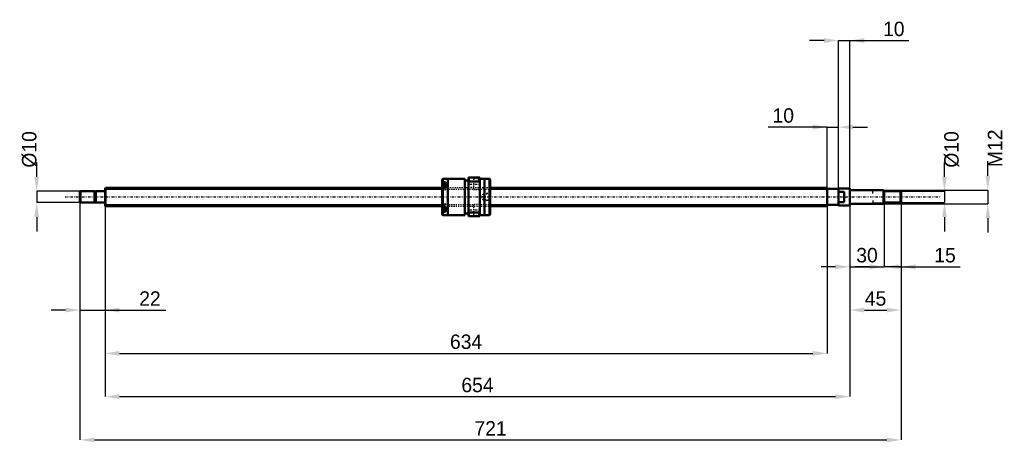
# Model space of a CAD drawing. Header units: millimetres. Extents: x -75 to 790, y -216 to 156.
import ezdxf

# ---------------------------------------------------------------- set-up
doc = ezdxf.new("R2010")
doc.units = ezdxf.units.MM
doc.linetypes.add('Center', pattern=[1.5, 0.45, -0.5, 0.05, -0.5])
doc.linetypes.add('Dashed', pattern=[2, 1, -1])
for name, color, linetype, lineweight in [('2d ConnectionPoints', 7, 'Continuous', 50), ('AM_0', 7, 'Continuous', 50), ('AM_4', 3, 'Continuous', 25), ('AM_5', 3, 'Continuous', 25), ('AM_7', 7, 'Center', 25), ('AM_9', 6, 'Dashed', 25)]:
    doc.layers.add(name, color=color, linetype=linetype, lineweight=lineweight)
doc.dimstyles.new('ISO-25', dxfattribs={"dimtxt": 2.5, "dimasz": 2.5, "dimexe": 1.25, "dimexo": 0.625, "dimtad": 1, "dimtxsty": 'Standard', "dimcen": 2.5, "dimadec": 0, "dimazin": 0, "dimtfac": 1, "dimtmove": 0, "dimatfit": 3, "dimfxl": 0, "dimarcsym": 0})

# ---------------------------------------------------------------- blocks, each defined once
blk = doc.blocks.new('1_BNK_1616_3_6G0_721LC5Y0_Nut_0_in_BNK1616_3_6G0_721LC5Y_3380__0')
at = {"layer": 'AM_0'}
for p, q in [((296.5, 15.9), (296, 15.4)), ((296, 15.4), (296, -15.4)), ((296, 12.72), (296.5, 13.08)), ((296.5, 9.05), (296, 8.69)), ((299, 11.77), (296.27, 11.77)), ((300.9, 15.9), (296.5, 15.9)), ((296.5, 15.9), (296.5, 13.08)), ((299, 13.08), (296.5, 13.08)), ((299, 9.05), (296.5, 9.05)), ((296.5, 9.05), (296.5, -9.05)), ((299, 13.08), (299, 9.05)), ((316, 16), (300.9, 16)), ((300.9, 16), (300.9, -16)), ((316, 16), (316, -16)), ((319, 14.4), (316, 14.4)), ((319, 17), (319, -17)), ((329, 17), (319, 17)), ((319, 12.61), (319.5, 13.68)), ((319.5, 17), (319.5, 13.68)), ((319.5, 13.68), (328.5, 13.68)), ((328.5, 17), (328.5, 13.68)), ((328.5, 13.68), (329, 12.61)), ((329, 17), (329, -17)), ((333.1, 16), (329, 16)), ((333.1, 16), (333.1, -16)), ((337.5, 15.9), (333.1, 15.9)), ((338, 15.4), (337.5, 15.9)), ((337.5, 15.9), (337.5, -15.9)), ((338, 15.4), (338, -15.4)), ((296, -8.69), (296.5, -9.05)), ((296.5, -13.08), (296, -12.72)), ((296, -15.4), (296.5, -15.9)), ((296.27, -11.77), (299, -11.77)), ((299, -9.05), (296.5, -9.05)), ((299, -13.08), (296.5, -13.08)), ((296.5, -13.08), (296.5, -15.9)), ((296.5, -15.9), (300.9, -15.9)), ((299, -9.05), (299, -13.08)), ((300.9, -16), (316, -16)), ((316, -14.4), (319, -14.4)), ((319.5, -13.68), (319, -12.61)), ((319, -17), (329, -17)), ((319.5, -13.68), (319.5, -17)), ((328.5, -13.68), (319.5, -13.68)), ((329, -12.61), (328.5, -13.68)), ((328.5, -13.68), (328.5, -17)), ((329, -16), (333.1, -16)), ((333.1, -15.9), (337.5, -15.9)), ((337.5, -15.9), (338, -15.4))]:
    blk.add_line(p, q, dxfattribs=at)
for centre, start, end in [((296.27, 11.49), 90, 180), ((296.27, -11.49), 180, 270)]:
    blk.add_arc(centre, 0.275, start, end, dxfattribs=at)
at = {"layer": 'AM_4'}
for p, q in [((296.27, 11.77), (296.27, 8.88)), ((296.27, -8.88), (296.27, -11.77))]:
    blk.add_line(p, q, dxfattribs=at)
at = {"layer": 'AM_5', "linetype": 'Dashed'}
for p, q in [((332.3, 2.59), (333, 3)), ((338, 3), (333, 3)), ((333, 3), (333, -3)), ((332.3, -2.59), (333, -3)), ((338, -3), (333, -3))]:
    blk.add_line(p, q, dxfattribs=at)
at = {"layer": 'AM_7'}
for p, q in [((295.85, 9.02), (299.15, 9.02)), ((318.5, 11.25), (329.5, 11.25)), ((295.85, -9.02), (299.15, -9.02)), ((318.5, -11.25), (329.5, -11.25))]:
    blk.add_line(p, q, dxfattribs=at)
at = {"layer": 'AM_9'}
for p, q in [((299, 11.03), (296, 11.03)), ((297.85, 10.41), (296, 10.41)), ((297.85, 10.04), (296, 10.04)), ((297.85, 9.39), (296, 9.39)), ((296.27, 8.88), (296.27, 6.27)), ((297.85, 10.41), (297.85, 7.62)), ((299, 9.05), (299, 6.17)), ((323.5, 14), (319, 14)), ((329, 16), (323.5, 16)), ((323.5, 16), (323.5, 6.5)), ((297.85, 8.64), (296, 8.64)), ((338, 8), (296, 8)), ((297.85, 7.99), (296, 7.99)), ((297.85, 7.62), (296, 7.62)), ((299, 7), (296, 7)), ((296, 6.17), (299, 6.17)), ((296.27, 6.27), (299, 6.27)), ((319, 8.5), (323.5, 8.5)), ((323.5, 6.5), (329, 6.5)), ((332, 2.59), (330.5, 0)), ((330.5, 0), (332, -2.59)), ((337.59, 2.59), (332, 2.59)), ((332, 2.59), (332, -2.59)), ((338, 3), (337.59, 2.59)), ((337.59, 2.59), (337.59, -2.59)), ((299, -6.17), (296, -6.17)), ((299, -7), (296, -7)), ((297.85, -7.62), (296, -7.62)), ((297.85, -7.99), (296, -7.99)), ((296, -8), (338, -8)), ((297.85, -8.64), (296, -8.64)), ((299, -6.27), (296.27, -6.27)), ((296.27, -6.27), (296.27, -8.88)), ((297.85, -7.62), (297.85, -10.41)), ((299, -6.17), (299, -9.05)), ((323.5, -8.5), (319, -8.5)), ((329, -6.5), (323.5, -6.5)), ((323.5, -6.5), (323.5, -16)), ((332, -2.59), (337.59, -2.59)), ((337.59, -2.59), (338, -3)), ((297.85, -9.39), (296, -9.39)), ((297.85, -10.04), (296, -10.04)), ((297.85, -10.41), (296, -10.41)), ((299, -11.03), (296, -11.03)), ((319, -14), (323.5, -14)), ((323.5, -16), (329, -16))]:
    blk.add_line(p, q, dxfattribs=at)
blk.add_lwpolyline([(338, 0.85), (337.97, 0.51), (337.95, 0.17), (337.95, -0.19), (337.97, -0.54), (338, -0.85)], dxfattribs=at)
for centre, start, end in [((296.27, 6.54), 180, 270), ((296.27, -6.54), 90, 180)]:
    blk.add_arc(centre, 0.275, start, end, dxfattribs=at)
blk = doc.blocks.new('2_BNK_1616_3_6G0_721LC5Y_Shaft_0_in_BNK1616_3_6G0_721LC5Y_3380__0')
at = {"layer": 'AM_0'}
for p, q in [((-21.5, 5), (-22, 4.5)), ((-22, 4.5), (-22, -4.5)), ((-9.15, 5), (-21.5, 5)), ((-21.5, 5), (-21.5, -5)), ((-9.15, 5), (-9.15, -5)), ((-8, 4.8), (-9.15, 4.8)), ((-0.2, 5), (-8, 5)), ((-8, 5), (-8, -5)), ((0.5, 8), (0, 7.5)), ((0, 7.5), (0, -7.5)), ((296, 8), (0.5, 8)), ((0.5, 8), (0.5, -8)), ((634, 8), (338, 8)), ((634, 8), (634, -8)), ((644, 7), (634, 7)), ((644, 7.5), (644, -7.5)), ((653.8, 7.5), (644, 7.5)), ((649, 4.5), (644, 4.5)), ((649, 4.5), (649, -4.5)), ((654, 7.3), (653.8, 7.5)), ((653.8, 7.5), (653.8, -7.5)), ((654, 7.3), (654, -7.3)), ((683.5, 6), (654.2, 6)), ((684, 5.5), (683.5, 6)), ((683.5, 6), (683.5, -6)), ((684, 5.5), (684, -5.5)), ((698.5, 5), (684, 5)), ((699, 4.5), (698.5, 5)), ((698.5, 5), (698.5, -5)), ((699, 4.5), (699, -4.5)), ((-22, -4.5), (-21.5, -5)), ((-21.5, -5), (-9.15, -5)), ((-9.15, -4.8), (-8, -4.8)), ((-8, -5), (-0.2, -5)), ((0, -7.5), (0.5, -8)), ((0.5, -8), (296, -8)), ((338, -8), (634, -8)), ((634, -7), (644, -7)), ((644, -4.5), (649, -4.5)), ((644, -7.5), (653.8, -7.5)), ((653.8, -7.5), (654, -7.3)), ((654.2, -6), (683.5, -6)), ((683.5, -6), (684, -5.5)), ((684, -5), (698.5, -5)), ((698.5, -5), (699, -4.5))]:
    blk.add_line(p, q, dxfattribs=at)
for centre, start, end in [((-0.2, 5.2), 270, 0), ((654.2, 6.2), 180, 270), ((-0.2, -5.2), 360, 90), ((654.2, -6.2), 90, 180)]:
    blk.add_arc(centre, 0.2, start, end, dxfattribs=at)
at = {"layer": 'AM_4'}
for p, q in [((-0.2, 5), (-0.2, -5)), ((654.2, 6), (654.2, -6))]:
    blk.add_line(p, q, dxfattribs=at)
at = {"layer": 'AM_5'}
for p, q in [((0, 6.773), (296, 6.773)), ((338, 6.773), (634, 6.773)), ((634, 4), (634, 6.773)), ((684, 5.3865), (674, 5.3865)), ((674, 3), (674, 5.3865)), ((0, -6.773), (296, -6.773)), ((338, -6.773), (634, -6.773)), ((634, -4), (634, -6.773)), ((674, -3), (674, -5.3865)), ((684, -5.3865), (674, -5.3865))]:
    blk.add_line(p, q, dxfattribs=at)
at = {"layer": 'AM_5', "linetype": 'Dashed'}
for p, q in [((296, 6.773), (338, 6.773)), ((296, -6.773), (338, -6.773))]:
    blk.add_line(p, q, dxfattribs=at)
at = {"layer": 'AM_7'}
blk.add_line((-34.95, 0), (733.95, 0), dxfattribs=at)
at = {"layer": 'AM_9'}
for p, q in [((338, 8), (296, 8)), ((296, -8), (338, -8))]:
    blk.add_line(p, q, dxfattribs=at)
blk = doc.blocks.new('*D3')
at = {"layer": 'AM_5', "color": 0, "lineweight": -2}
for p, q in [((-22, -4.5), (-22, -99.42)), ((0, -7.5), (0, -99.42)), ((-34.68, -99.42), (-47.36, -99.42)), ((-22, -99.42), (0, -99.42)), ((0, -99.42), (53.5, -99.42)), ((12.68, -99.42), (25.36, -99.42))]:
    blk.add_line(p, q, dxfattribs=at)
at = {"layer": 'AM_5', "color": 0}
for points in [[(-34.68, -101.53), (-34.68, -97.31), (-22, -99.42)], [(12.68, -97.31), (12.68, -101.53), (0, -99.42)]]:
    blk.add_solid(points, dxfattribs=at)
at = {"layer": 'Defpoints', "color": 0}
for p in [(-22, -4.5), (0, -7.5), (0, -99.42)]:
    blk.add_point(p, dxfattribs=at)
at = {"layer": 'AM_5', "color": 0, "insert": (39.43, -89.28), "char_height": 12.68, "attachment_point": 5}
blk.add_mtext('22', dxfattribs=at)
blk = doc.blocks.new('*D4')
at = {"layer": 'AM_5', "color": 0, "lineweight": -2}
for p, q in [((684, -5.5), (684, -61.38)), ((699, -4.5), (699, -61.38)), ((671.32, -61.38), (658.64, -61.38)), ((699, -61.38), (684, -61.38)), ((699, -61.38), (750.69, -61.38)), ((711.68, -61.38), (724.36, -61.38))]:
    blk.add_line(p, q, dxfattribs=at)
at = {"layer": 'AM_5', "color": 0}
for points in [[(671.32, -63.49), (671.32, -59.27), (684, -61.38)], [(711.68, -59.27), (711.68, -63.49), (699, -61.38)]]:
    blk.add_solid(points, dxfattribs=at)
at = {"layer": 'Defpoints', "color": 0}
for p in [(684, -5.5), (699, -4.5), (684, -61.38)]:
    blk.add_point(p, dxfattribs=at)
at = {"layer": 'AM_5', "color": 0, "insert": (737.52, -51.24), "char_height": 12.68, "attachment_point": 5}
blk.add_mtext('15', dxfattribs=at)
blk = doc.blocks.new('*D5')
at = {"layer": 'AM_5', "color": 0, "lineweight": -2}
for p, q in [((654, -7.3), (654, -61.38)), ((684, -5.5), (684, -61.38)), ((641.32, -61.38), (628.64, -61.38)), ((654, -61.38), (684, -61.38)), ((696.68, -61.38), (709.36, -61.38))]:
    blk.add_line(p, q, dxfattribs=at)
at = {"layer": 'AM_5', "color": 0}
for points in [[(641.32, -63.49), (641.32, -59.27), (654, -61.38)], [(696.68, -59.27), (696.68, -63.49), (684, -61.38)]]:
    blk.add_solid(points, dxfattribs=at)
at = {"layer": 'Defpoints', "color": 0}
for p in [(654, -7.3), (684, -5.5), (684, -61.38)]:
    blk.add_point(p, dxfattribs=at)
at = {"layer": 'AM_5', "color": 0, "insert": (669, -51.24), "char_height": 12.68, "attachment_point": 5}
blk.add_mtext('30', dxfattribs=at)
blk = doc.blocks.new('*D6')
at = {"layer": 'AM_5', "color": 0, "lineweight": -2}
for p, q in [((654, -7.3), (654, -99.42)), ((699, -4.5), (699, -99.42)), ((666.68, -99.42), (686.32, -99.42))]:
    blk.add_line(p, q, dxfattribs=at)
at = {"layer": 'AM_5', "color": 0}
for points in [[(666.68, -97.31), (666.68, -101.53), (654, -99.42)], [(686.32, -101.53), (686.32, -97.31), (699, -99.42)]]:
    blk.add_solid(points, dxfattribs=at)
at = {"layer": 'Defpoints', "color": 0}
for p in [(654, -7.3), (699, -4.5), (699, -99.42)]:
    blk.add_point(p, dxfattribs=at)
at = {"layer": 'AM_5', "color": 0, "insert": (676.5, -89.28), "char_height": 12.68, "attachment_point": 5}
blk.add_mtext('45', dxfattribs=at)
blk = doc.blocks.new('*D7')
at = {"layer": 'AM_5', "color": 0, "lineweight": -2}
for p, q in [((631.32, 137.46), (618.64, 137.46)), ((644, -7.5), (644, 137.46)), ((644, 137.46), (654, 137.46)), ((654, -7.3), (654, 137.46)), ((654, 137.46), (705.69, 137.46)), ((666.68, 137.46), (679.36, 137.46))]:
    blk.add_line(p, q, dxfattribs=at)
at = {"layer": 'AM_5', "color": 0}
for points in [[(631.32, 135.35), (631.32, 139.57), (644, 137.46)], [(666.68, 139.57), (666.68, 135.35), (654, 137.46)]]:
    blk.add_solid(points, dxfattribs=at)
at = {"layer": 'Defpoints', "color": 0}
for p in [(654, 137.46), (644, -7.5), (654, -7.3)]:
    blk.add_point(p, dxfattribs=at)
at = {"layer": 'AM_5', "color": 0, "insert": (692.52, 147.6), "char_height": 12.68, "attachment_point": 5}
blk.add_mtext('10', dxfattribs=at)
blk = doc.blocks.new('*D8')
at = {"layer": 'AM_5', "color": 0, "lineweight": -2}
for p, q in [((634, 61.38), (582.31, 61.38)), ((621.32, 61.38), (608.64, 61.38)), ((634, -6.77), (634, 61.38)), ((634, 61.38), (644, 61.38)), ((644, -7.5), (644, 61.38)), ((656.68, 61.38), (669.36, 61.38))]:
    blk.add_line(p, q, dxfattribs=at)
at = {"layer": 'AM_5', "color": 0}
for points in [[(621.32, 59.27), (621.32, 63.49), (634, 61.38)], [(656.68, 63.49), (656.68, 59.27), (644, 61.38)]]:
    blk.add_solid(points, dxfattribs=at)
at = {"layer": 'Defpoints', "color": 0}
for p in [(644, 61.38), (634, -6.77), (644, -7.5)]:
    blk.add_point(p, dxfattribs=at)
at = {"layer": 'AM_5', "color": 0, "insert": (595.48, 71.52), "char_height": 12.68, "attachment_point": 5}
blk.add_mtext('10', dxfattribs=at)
blk = doc.blocks.new('*D9')
at = {"layer": 'AM_5', "color": 0, "lineweight": -2}
for p, q in [((0, -7.5), (0, -137.46)), ((634, -6.77), (634, -137.46)), ((12.68, -137.46), (621.32, -137.46))]:
    blk.add_line(p, q, dxfattribs=at)
at = {"layer": 'AM_5', "color": 0}
for points in [[(12.68, -135.35), (12.68, -139.57), (0, -137.46)], [(621.32, -139.57), (621.32, -135.35), (634, -137.46)]]:
    blk.add_solid(points, dxfattribs=at)
at = {"layer": 'Defpoints', "color": 0}
for p in [(0, -7.5), (634, -6.77), (634, -137.46)]:
    blk.add_point(p, dxfattribs=at)
at = {"layer": 'AM_5', "color": 0, "insert": (317, -127.32), "char_height": 12.68, "attachment_point": 5}
blk.add_mtext('634', dxfattribs=at)
blk = doc.blocks.new('*D10')
at = {"layer": 'AM_5', "color": 0, "lineweight": -2}
for p, q in [((0, -7.5), (0, -175.5)), ((654, -7.3), (654, -175.5)), ((12.68, -175.5), (641.32, -175.5))]:
    blk.add_line(p, q, dxfattribs=at)
at = {"layer": 'AM_5', "color": 0}
for points in [[(12.68, -173.39), (12.68, -177.61), (0, -175.5)], [(641.32, -177.61), (641.32, -173.39), (654, -175.5)]]:
    blk.add_solid(points, dxfattribs=at)
at = {"layer": 'Defpoints', "color": 0}
for p in [(0, -7.5), (654, -7.3), (654, -175.5)]:
    blk.add_point(p, dxfattribs=at)
at = {"layer": 'AM_5', "color": 0, "insert": (327, -165.36), "char_height": 12.68, "attachment_point": 5}
blk.add_mtext('654', dxfattribs=at)
blk = doc.blocks.new('*D11')
at = {"layer": 'AM_5', "color": 0, "lineweight": -2}
for p, q in [((-22, -4.5), (-22, -213.54)), ((699, -4.5), (699, -213.54)), ((-9.32, -213.54), (686.32, -213.54))]:
    blk.add_line(p, q, dxfattribs=at)
at = {"layer": 'AM_5', "color": 0}
for points in [[(-9.32, -211.43), (-9.32, -215.65), (-22, -213.54)], [(686.32, -215.65), (686.32, -211.43), (699, -213.54)]]:
    blk.add_solid(points, dxfattribs=at)
at = {"layer": 'Defpoints', "color": 0}
for p in [(-22, -4.5), (699, -4.5), (699, -213.54)]:
    blk.add_point(p, dxfattribs=at)
at = {"layer": 'AM_5', "color": 0, "insert": (338.5, -203.4), "char_height": 12.68, "attachment_point": 5}
blk.add_mtext('721', dxfattribs=at)
blk = doc.blocks.new('*D12')
at = {"layer": 'AM_5', "color": 0, "lineweight": -2}
for p, q in [((-60.04, 17.68), (-60.04, 30.36)), ((-21.5, 5), (-60.04, 5)), ((-60.04, 5), (-60.04, -5)), ((-21.5, -5), (-60.04, -5)), ((-60.04, -17.68), (-60.04, -30.36))]:
    blk.add_line(p, q, dxfattribs=at)
at = {"layer": 'AM_5', "color": 0}
for points in [[(-62.15, 17.68), (-57.93, 17.68), (-60.04, 5)], [(-57.93, -17.68), (-62.15, -17.68), (-60.04, -5)]]:
    blk.add_solid(points, dxfattribs=at)
at = {"layer": 'Defpoints', "color": 0}
for p in [(-21.5, 5), (-60.04, -5), (-21.5, -5)]:
    blk.add_point(p, dxfattribs=at)
at = {"layer": 'AM_5', "color": 0, "insert": (-66.38, 41.77), "char_height": 12.68, "attachment_point": 5, "rotation": 90}
blk.add_mtext('Ø10', dxfattribs=at)
blk = doc.blocks.new('*D13')
at = {"layer": 'AM_5', "color": 0, "lineweight": -2}
for p, q in [((737.04, 17.68), (737.04, 30.36)), ((698.5, 5), (737.04, 5)), ((737.04, 5), (737.04, -5)), ((698.5, -5), (737.04, -5)), ((737.04, -17.68), (737.04, -30.36))]:
    blk.add_line(p, q, dxfattribs=at)
at = {"layer": 'AM_5', "color": 0}
for points in [[(734.93, 17.68), (739.15, 17.68), (737.04, 5)], [(739.15, -17.68), (734.93, -17.68), (737.04, -5)]]:
    blk.add_solid(points, dxfattribs=at)
at = {"layer": 'Defpoints', "color": 0}
for p in [(698.5, 5), (698.5, -5), (737.04, -5)]:
    blk.add_point(p, dxfattribs=at)
at = {"layer": 'AM_5', "color": 0, "insert": (743.38, 41.77), "char_height": 12.68, "attachment_point": 5, "rotation": 90}
blk.add_mtext('Ø10', dxfattribs=at)
blk = doc.blocks.new('*D14')
at = {"layer": 'AM_5', "color": 0, "lineweight": -2}
for p, q in [((775.08, 18.68), (775.08, 31.36)), ((683.5, 6), (775.08, 6)), ((775.08, 6), (775.08, -6)), ((683.5, -6), (775.08, -6)), ((775.08, -18.68), (775.08, -31.36))]:
    blk.add_line(p, q, dxfattribs=at)
at = {"layer": 'AM_5', "color": 0}
for points in [[(772.97, 18.68), (777.19, 18.68), (775.08, 6)], [(777.19, -18.68), (772.97, -18.68), (775.08, -6)]]:
    blk.add_solid(points, dxfattribs=at)
at = {"layer": 'Defpoints', "color": 0}
for p in [(683.5, 6), (683.5, -6), (775.08, -6)]:
    blk.add_point(p, dxfattribs=at)
at = {"layer": 'AM_5', "color": 0, "insert": (781.42, 42.77), "char_height": 12.68, "attachment_point": 5, "rotation": 90}
blk.add_mtext('M12', dxfattribs=at)

msp = doc.modelspace()

# ---------------------------------------------------------------- linework, layer by layer
at = {"layer": '2d ConnectionPoints'}
for p in [(0, 0), (649, 0)]:
    msp.add_point(p, dxfattribs=at)

# ---------------------------------------------------------------- block references
for name in ['1_BNK_1616_3_6G0_721LC5Y0_Nut_0_in_BNK1616_3_6G0_721LC5Y_3380__0', '2_BNK_1616_3_6G0_721LC5Y_Shaft_0_in_BNK1616_3_6G0_721LC5Y_3380__0']:
    msp.add_blockref(name, (0, 0))

# ---------------------------------------------------------------- dimensions: what is measured, and where the dimension line sits
at = {"layer": 'AM_5'}
for base, p1, p2, text, picture, middle in [((654, 137.46), (644, -7.5), (654, -7.3), '10', '*D7', (692.523, 137.46)), ((644, 61.38), (634, -6.773), (644, -7.5), '10', '*D8', (595.477, 61.38)), ((0, -99.42), (-22, -4.5), (0, -7.5), '22', '*D3', (39.429, -99.42)), ((699, -213.54), (-22, -4.5), (699, -4.5), '721', '*D11', (338.5, -213.54)), ((634, -137.46), (0, -7.5), (634, -6.773), '634', '*D9', (317, -137.46)), ((654, -175.5), (0, -7.5), (654, -7.3), '654', '*D10', (327, -175.5)), ((684, -61.38), (654, -7.3), (684, -5.5), '30', '*D5', (669, -61.38)), ((699, -99.42), (654, -7.3), (699, -4.5), '45', '*D6', (676.5, -99.42)), ((684, -61.38), (699, -4.5), (684, -5.5), '15', '*D4', (737.523, -61.38))]:
    dim = msp.add_linear_dim(base=base, p1=p1, p2=p2, text=text, dimstyle='ISO-25', override={"dimtxt": 12.68, "dimasz": 12.68, "dimexe": 0, "dimexo": 0, "dimgap": 3.804}, dxfattribs=at)
    dim.commit()
    dim.dimension.update_dxf_attribs({"geometry": picture, "text_midpoint": middle, "dimtype": 160})
for base, p1, p2, text, picture, middle in [((775.08, -6), (683.5, 6), (683.5, -6), 'M12', '*D14', (781.42, 42.772)), ((-60.04, -5), (-21.5, 5), (-21.5, -5), 'Ø10', '*D12', (-66.38, 41.772)), ((737.04, -5), (698.5, 5), (698.5, -5), 'Ø10', '*D13', (743.38, 41.772))]:
    dim = msp.add_linear_dim(base=base, p1=p1, p2=p2, angle=90, text=text, dimstyle='ISO-25', override={"dimtxt": 12.68, "dimasz": 12.68, "dimexe": 0, "dimexo": 0, "dimgap": 3.804}, dxfattribs=at)
    dim.commit()
    dim.dimension.update_dxf_attribs({"geometry": picture, "text_midpoint": middle, "dimtype": 160, "text_rotation": 90})

doc.saveas('drawing.dxf')
